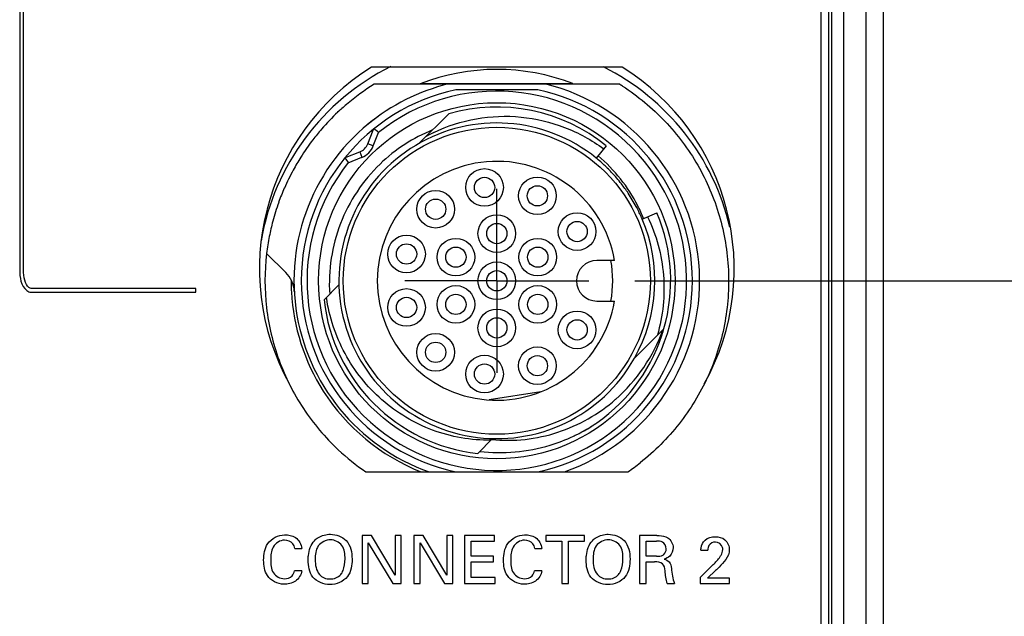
# Model space of a CAD drawing. Header units: inches. Extents: x 0 to 34, y 0 to 22.
# Tile 14 of 59: x 9.2 to 10.5, y 10.3 to 11.1. Entities that reach past the tile are written whole.
import ezdxf

# ---------------------------------------------------------------- set-up
doc = ezdxf.new("R2010")
doc.units = ezdxf.units.IN
doc.header["$LTSCALE"] = 1.87
doc.header["$MEASUREMENT"] = 0
doc.linetypes.add('CENTER', pattern=[0.6, 0.375, -0.075, 0.075, -0.075])
doc.layers.get('0').update_dxf_attribs({"linetype": 'CONTINUOUS'})
for name, color, linetype in [('02___PRT_ALL_AXES', 7, 'CONTINUOUS'), ('DEFAULT_1', 7, 'CENTER'), ('DIMENSIONS', 7, 'CONTINUOUS')]:
    doc.layers.add(name, color=color, linetype=linetype)
doc.styles.get("Standard").update_dxf_attribs({"font": 'txt', "width": 0.8})
doc.dimstyles.new('DIMSTYLE_1', dxfattribs={"dimtxt": 0.125, "dimasz": 0.18, "dimexe": 0.125, "dimexo": 0.0625, "dimgap": 0.03125, "dimtad": 0, "dimtih": 1, "dimtoh": 1, "dimdec": 3, "dimzin": 4, "dimdsep": 46, "dimtxsty": 'STANDARD', "dimblk": '_FILLED', "dimblk1": '_FILLED', "dimblk2": '_FILLED', "dimcen": 0.09, "dimadec": 0, "dimazin": 0, "dimtp": 0.001, "dimtm": 0.001, "dimtfac": 1, "dimtdec": 3, "dimtofl": 0, "dimtmove": 0, "dimatfit": 3, "dimldrblk": '_FILLED', "dimfxl": 1, "dimtolj": 1, "dimtzin": 4, "dimarcsym": 0})

# ---------------------------------------------------------------- blocks, each defined once
blk = doc.blocks.new('*D27')
at = {"layer": 'DIMENSIONS', "color": 2, "linetype": 'CONTINUOUS'}
blk.add_line((10.0124, 10.7749), (11.0659, 10.7749), dxfattribs=at)
at = {"layer": 'DIMENSIONS', "color": 2, "linetype": 'CONTINUOUS', "insert": (11.1284, 10.8374), "char_height": 0.125, "width": 1.325, "attachment_point": 1, "line_spacing_factor": 0.9}
blk.add_mtext('2.416{\\Ftxt.shx;\\W1.000000;\\H0.125000; }[61.37]', dxfattribs=at)
blk = doc.blocks.new('_FILLED')
at = {"color": 0, "linetype": 'BYBLOCK'}
blk.add_solid([(0, 0), (-1, 0.1736), (-1, -0.1736)], dxfattribs=at)
blk = doc.blocks.new('*D28')
at = {"layer": 'DIMENSIONS', "color": 2, "linetype": 'CONTINUOUS'}
blk.add_line((10.0124, 11.6249), (11.0659, 11.6249), dxfattribs=at)
at = {"layer": 'DIMENSIONS', "color": 2, "linetype": 'CONTINUOUS', "insert": (11.1284, 11.6874), "char_height": 0.125, "width": 1.325, "attachment_point": 1, "line_spacing_factor": 0.9}
blk.add_mtext('3.266{\\Ftxt.shx;\\W1.000000;\\H0.125000; }[82.96]', dxfattribs=at)
blk = doc.blocks.new('*D29')
at = {"layer": 'DIMENSIONS', "color": 2, "linetype": 'CONTINUOUS'}
blk.add_line((10.0124, 12.4749), (11.0659, 12.4749), dxfattribs=at)
at = {"layer": 'DIMENSIONS', "color": 2, "linetype": 'CONTINUOUS', "insert": (11.1284, 12.5374), "char_height": 0.125, "width": 1.425, "attachment_point": 1, "line_spacing_factor": 0.9}
blk.add_mtext('4.116{\\Ftxt.shx;\\W1.000000;\\H0.125000; }[104.55]', dxfattribs=at)
blk = doc.blocks.new('*D40')
at = {"layer": 'DIMENSIONS', "color": 2, "linetype": 'CONTINUOUS'}
blk.add_line((9.8874, 14.8424), (11.0374, 14.8424), dxfattribs=at)
at = {"layer": 'DIMENSIONS', "color": 2, "linetype": 'CONTINUOUS', "insert": (11.0999, 14.9049), "char_height": 0.125, "width": 1.725, "attachment_point": 1, "line_spacing_factor": 0.9}
blk.add_mtext('2X 6.484{\\Ftxt.shx;\\W1.000000;\\H0.125000; }[164.68]', dxfattribs=at)
blk = doc.blocks.new('*D41')
at = {"layer": 'DIMENSIONS', "color": 2, "linetype": 'CONTINUOUS'}
blk.add_line((9.8874, 13.9424), (11.0374, 13.9424), dxfattribs=at)
at = {"layer": 'DIMENSIONS', "color": 2, "linetype": 'CONTINUOUS', "insert": (11.0999, 14.0049), "char_height": 0.125, "width": 1.725, "attachment_point": 1, "line_spacing_factor": 0.9}
blk.add_mtext('2X 5.584{\\Ftxt.shx;\\W1.000000;\\H0.125000; }[141.82]', dxfattribs=at)

msp = doc.modelspace()

# ---------------------------------------------------------------- linework, layer by layer
at = {"color": 7, "linetype": 'CONTINUOUS'}
for p, q in [((10.3261, 15.904), (10.3261, 8.4028)), ((10.3499, 15.8796), (10.3499, 8.4272)), ((10.2754, 14.9595), (10.2754, 9.3473)), ((10.2797, 14.9595), (10.2797, 9.3473)), ((10.2959, 14.9595), (10.2959, 9.3473)), ((10.2649, 14.9534), (10.2649, 9.3534)), ((9.1766, 11.5533), (9.1766, 10.7895)), ((9.1816, 10.7895), (9.1816, 11.5533)), ((9.659, 11.0427), (9.9908, 11.0427)), ((9.7692, 11.0348), (9.8806, 11.0348)), ((9.7596, 11.002), (9.7195, 10.9618)), ((9.6497, 10.9612), (9.657, 10.9796)), ((9.657, 10.9583), (9.6643, 10.9767)), ((9.657, 10.9583), (9.6497, 10.9612)), ((9.9735, 10.9585), (9.9599, 10.9417)), ((9.6202, 10.9429), (9.6386, 10.9501)), ((9.6386, 10.9501), (9.6415, 10.9428)), ((9.6231, 10.9355), (9.6415, 10.9428)), ((10.0224, 10.8588), (10.0423, 10.8672)), ((9.5382, 10.786), (9.5121, 10.8121)), ((9.9849, 10.8025), (9.9607, 10.8025)), ((9.6104, 10.7692), (9.5901, 10.7489)), ((9.4158, 10.7643), (9.1922, 10.7643)), ((9.1922, 10.7593), (9.4158, 10.7593)), ((9.4158, 10.7593), (9.4158, 10.7643)), ((9.9607, 10.7474), (9.9849, 10.7474)), ((10.0118, 10.6695), (10.0519, 10.7096)), ((10.0518, 10.7094), (10.0519, 10.7096)), ((9.8848, 10.624), (9.8146, 10.6129)), ((9.9444, 10.5712), (9.9449, 10.5715)), ((9.947, 10.5727), (9.9472, 10.5728)), ((9.9497, 10.5744), (9.9499, 10.5745)), ((9.9523, 10.5762), (9.9527, 10.5765)), ((9.7989, 10.5401), (9.8192, 10.5604)), ((9.9315, 10.5648), (9.9317, 10.5649)), ((9.9317, 10.5649), (9.932, 10.565)), ((9.6469, 10.5151), (10.0029, 10.5151)), ((9.6547, 10.4285), (9.6421, 10.4285)), ((9.6421, 10.4285), (9.6421, 10.3633)), ((9.6867, 10.3746), (9.6547, 10.4285)), ((9.695, 10.4285), (9.6867, 10.4285)), ((9.6867, 10.4285), (9.6867, 10.3746)), ((9.695, 10.3633), (9.695, 10.4285)), ((9.7249, 10.4285), (9.7123, 10.4285)), ((9.7123, 10.4285), (9.7123, 10.3633)), ((9.7569, 10.3746), (9.7249, 10.4285)), ((9.7653, 10.4285), (9.7569, 10.4285)), ((9.7569, 10.4285), (9.7569, 10.3746)), ((9.7653, 10.3633), (9.7653, 10.4285)), ((9.8218, 10.4285), (9.7809, 10.4285)), ((9.7809, 10.4285), (9.7809, 10.3633)), ((9.8218, 10.4208), (9.8218, 10.4285)), ((9.9439, 10.4285), (9.8913, 10.4285)), ((9.8913, 10.4285), (9.8913, 10.4208)), ((9.9439, 10.4208), (9.9439, 10.4285)), ((10.0422, 10.4285), (10.0189, 10.4285)), ((10.0189, 10.4285), (10.0189, 10.3633)), ((9.5503, 10.4109), (9.56, 10.4109)), ((9.6503, 10.4186), (9.6835, 10.3633)), ((9.6503, 10.3633), (9.6503, 10.4186)), ((9.7206, 10.4186), (9.7537, 10.3633)), ((9.7206, 10.3633), (9.7206, 10.4186)), ((9.7899, 10.4208), (9.8218, 10.4208)), ((9.7899, 10.4005), (9.7899, 10.4208)), ((9.8764, 10.4109), (9.8861, 10.4109)), ((9.8913, 10.4208), (9.9131, 10.4208)), ((9.9131, 10.4208), (9.9131, 10.3633)), ((9.9221, 10.4208), (9.9439, 10.4208)), ((9.9221, 10.3633), (9.9221, 10.4208)), ((10.0277, 10.4209), (10.042, 10.4209)), ((10.0277, 10.4004), (10.0277, 10.4209)), ((10.1022, 10.4087), (10.1117, 10.4087)), ((9.8202, 10.4005), (9.7899, 10.4005)), ((9.8202, 10.3929), (9.8202, 10.4005)), ((10.042, 10.4004), (10.0277, 10.4004)), ((9.7899, 10.3929), (9.8202, 10.3929)), ((9.7899, 10.3712), (9.7899, 10.3929)), ((10.0279, 10.3927), (10.0393, 10.3927)), ((10.0279, 10.3633), (10.0279, 10.3927)), ((10.1176, 10.3876), (10.1013, 10.3715)), ((9.5598, 10.3805), (9.5499, 10.3805)), ((9.8225, 10.3712), (9.7899, 10.3712)), ((9.8225, 10.3633), (9.8225, 10.3712)), ((9.8859, 10.3805), (9.8759, 10.3805)), ((10.1013, 10.3715), (10.1013, 10.3633)), ((10.1113, 10.3704), (10.1222, 10.3808)), ((10.141, 10.3704), (10.1113, 10.3704)), ((10.141, 10.3633), (10.141, 10.3704)), ((9.6421, 10.3633), (9.6503, 10.3633)), ((9.6835, 10.3633), (9.695, 10.3633)), ((9.7123, 10.3633), (9.7206, 10.3633)), ((9.7537, 10.3633), (9.7653, 10.3633)), ((9.7809, 10.3633), (9.8225, 10.3633)), ((9.9131, 10.3633), (9.9221, 10.3633)), ((10.0189, 10.3633), (10.0279, 10.3633)), ((10.0565, 10.3633), (10.0662, 10.3633)), ((10.1013, 10.3633), (10.141, 10.3633))]:
    msp.add_line(p, q, dxfattribs=at)
for centre, radius in [((9.8249, 10.7749), 0.2421), ((9.8249, 10.7749), 0.2087), ((9.8082, 10.9018), 0.0256), ((9.8082, 10.9018), 0.0138), ((9.88, 10.8904), 0.0256), ((9.88, 10.8904), 0.0138), ((9.7418, 10.8722), 0.0256), ((9.7418, 10.8722), 0.0138), ((9.8249, 10.8391), 0.0256), ((9.934, 10.8418), 0.0256), ((9.8249, 10.8391), 0.0138), ((9.934, 10.8418), 0.0138), ((9.7022, 10.8113), 0.0256), ((9.7022, 10.8113), 0.0138), ((9.7693, 10.807), 0.0256), ((9.8805, 10.807), 0.0256), ((9.7693, 10.807), 0.0138), ((9.8805, 10.807), 0.0138), ((9.8249, 10.7749), 0.0256), ((9.8249, 10.7749), 0.0138), ((9.7022, 10.7386), 0.0256), ((9.7693, 10.7428), 0.0256), ((9.7693, 10.7428), 0.0138), ((9.8805, 10.7428), 0.0256), ((9.8805, 10.7428), 0.0138), ((9.7022, 10.7386), 0.0138), ((9.8249, 10.7108), 0.0256), ((9.934, 10.7081), 0.0256), ((9.8249, 10.7108), 0.0138), ((9.934, 10.7081), 0.0138), ((9.7418, 10.6776), 0.0256), ((9.7418, 10.6776), 0.0138), ((9.88, 10.6594), 0.0256), ((9.8082, 10.6481), 0.0256), ((9.88, 10.6594), 0.0138), ((9.8082, 10.6481), 0.0138)]:
    msp.add_circle(centre, radius, dxfattribs=at)
for centre, radius, start, end in [((9.8249, 10.7749), 0.3248, 116.2895, 170.3416), ((9.8249, 10.7749), 0.3248, 12.9317, 63.5221), ((9.8249, 10.7749), 0.2874, 68.9434, 111.227), ((9.8246, 10.7754), 0.3144, 121.9639, 130.4664), ((9.8254, 10.7739), 0.2767, 103.7834, 129.5098), ((9.8239, 10.7764), 0.3132, 121.7752, 121.9479), ((9.8249, 10.7749), 0.2756, 289.463, 76.2709), ((9.8262, 10.777), 0.3125, 57.1617, 58.2136), ((9.8249, 10.7749), 0.2657, 102.1015, 257.8985), ((9.8249, 10.7749), 0.2579, 141.4807, 128.5193), ((9.8249, 10.7749), 0.2657, 282.1015, 77.8985), ((9.8259, 10.7738), 0.3165, 130.4627, 133.3465), ((9.8249, 10.7749), 0.2362, 51, 106.045), ((9.8249, 10.7749), 0.2756, 125.2031, 250.537), ((9.8258, 10.774), 0.3163, 133.3457, 139.0851), ((9.8249, 10.7749), 0.2146, 50.9993, 330.5701), ((9.824, 10.7755), 0.3139, 139.0875, 142.5235), ((9.6643, 10.9767), 0.00787, 128.5193, 158.5), ((8.4524, 9.3382), 2.038, 53.5105, 53.7318), ((9.8215, 10.7728), 0.2236, 112.0064, 134), ((9.8341, 10.7806), 0.2177, 115.8277, 118.9332), ((9.8237, 10.7758), 0.3135, 142.5323, 147.8011), ((9.6314, 10.9684), 0.0197, 291.5, 338.5), ((9.6314, 10.9684), 0.0276, 291.5, 338.5), ((9.8227, 10.7783), 0.2174, 26.9222, 49.9897), ((9.8258, 10.7745), 0.3159, 147.7995, 151.4649), ((9.6231, 10.9355), 0.00787, 111.5, 141.4807), ((11.2616, 12.1475), 2.038, 216.2682, 216.4895), ((9.8249, 10.7749), 0.1624, 9.7702, 350.2298), ((9.8254, 10.7755), 0.2138, 50.0536, 50.9998), ((9.8249, 10.775), 0.2146, 47.6741, 50.0528), ((9.8245, 10.7746), 0.2151, 45.6008, 47.6745), ((9.8264, 10.7742), 0.3166, 151.4648, 156.4194), ((9.8246, 10.7746), 0.215, 43.3818, 45.6011), ((9.825, 10.775), 0.2144, 40.6217, 43.3819), ((9.825, 10.775), 0.2144, 37.9256, 40.6204), ((9.8249, 10.775), 0.2145, 33.6932, 37.9253), ((9.8252, 10.7747), 0.3154, 156.4196, 160.2031), ((9.8247, 10.7748), 0.2148, 28.1249, 33.6879), ((9.823, 10.7755), 0.313, 160.2049, 165.1319), ((9.8247, 10.7748), 0.2148, 24.0271, 28.1268), ((9.8213, 10.7776), 0.219, 21.9974, 26.9273), ((9.8249, 10.7749), 0.2362, 305.1156, 23), ((9.8247, 10.7751), 0.3147, 165.1376, 168.9833), ((9.8249, 10.7749), 0.2146, 330.5722, 23.0028), ((9.8256, 10.7752), 0.2138, 23.0002, 24.025), ((9.8263, 10.7748), 0.3164, 168.9832, 173.2225), ((9.9607, 10.7749), 0.0276, 90, 270), ((9.8249, 10.7749), 0.1575, 349.9213, 10.0787), ((9.5104, 10.7582), 0.0394, 3.049, 45), ((9.8248, 10.775), 0.2795, 180.0603, 182.2929), ((9.8254, 10.775), 0.2801, 182.2924, 183.1124), ((9.8249, 10.7749), 0.2795, 183.0973, 212.4702), ((9.8249, 10.7749), 0.2362, 186.3178, 263.6822), ((9.8333, 10.7873), 0.2313, 311.3567, 340.1044), ((9.8248, 10.775), 0.2364, 341.7557, 343.0337), ((9.8251, 10.7749), 0.236, 343.0338, 343.8928), ((9.8249, 10.7749), 0.2795, 212.4706, 248.3683), ((9.8286, 10.7763), 0.2352, 297.7947, 300.0493), ((9.825, 10.775), 0.2362, 300.5134, 301.099), ((9.8285, 10.7764), 0.2354, 300.049, 300.3559), ((9.8252, 10.7747), 0.2358, 301.1609, 301.8795), ((9.8285, 10.7764), 0.2354, 300.3559, 300.8241), ((9.8285, 10.7764), 0.2354, 300.8241, 301.162), ((9.8255, 10.7741), 0.2352, 301.9296, 303.7051), ((9.8285, 10.7764), 0.2354, 301.162, 301.7274), ((9.8286, 10.7763), 0.2352, 301.8523, 302.9581), ((9.8261, 10.7733), 0.2342, 303.7054, 305.1146), ((9.8288, 10.776), 0.2349, 302.958, 304.1941), ((9.8288, 10.776), 0.2349, 286.9618, 295.2575), ((9.829, 10.7754), 0.2342, 295.2632, 295.9355), ((9.8289, 10.7757), 0.2346, 296.0724, 297.7946), ((9.8246, 10.7746), 0.3145, 226.8333, 235.5969), ((9.8288, 10.7759), 0.2347, 263.3076, 286.9593), ((9.8258, 10.7738), 0.3135, 304.3944, 308.2347)]:
    msp.add_arc(centre, radius, start, end, dxfattribs=at)
for points, knots in [([(9.9956, 11.0396), (10.0166, 11.0261), (10.0553, 10.994), (10.1004, 10.9336), (10.13, 10.8643), (10.1425, 10.7899), (10.1371, 10.7147), (10.1141, 10.6429), (10.0749, 10.5786), (10.0394, 10.5429), (10.0198, 10.5275)], [0, 0, 0, 0, 0.125003, 0.250001, 0.374998, 0.5, 0.625002, 0.75, 0.874998, 1, 1, 1, 1]), ([(9.7393, 10.9766), (9.7575, 10.9854), (9.7966, 10.998), (9.8581, 11.0003), (9.9178, 10.9861), (9.9538, 10.9663), (9.9701, 10.9543)], [0, 0, 0, 0, 0.249996, 0.499979, 0.749974, 1, 1, 1, 1]), ([(9.6662, 10.9336), (9.6545, 10.9223), (9.6334, 10.897), (9.6109, 10.8533), (9.5982, 10.8057), (9.5967, 10.7729), (9.5978, 10.7566)], [0, 0, 0, 0, 0.250005, 0.499994, 0.749986, 1, 1, 1, 1]), ([(10.0297, 10.8619), (10.0357, 10.8495), (10.0454, 10.8235), (10.0525, 10.7827), (10.0521, 10.7412), (10.0468, 10.714), (10.043, 10.7008)], [0, 0, 0, 0, 0.25, 0.499992, 0.749986, 1, 1, 1, 1]), ([(9.5121, 10.8118), (9.5092, 10.7875), (9.5092, 10.738), (9.5263, 10.6659), (9.5597, 10.5998), (9.5916, 10.5619), (9.6094, 10.5452)], [0, 0, 0, 0, 0.249996, 0.499992, 0.749995, 1, 1, 1, 1]), ([(9.1766, 10.7895), (9.1766, 10.7797), (9.1785, 10.765), (9.1901, 10.7593), (9.1922, 10.7593)], [0, 0, 0, 0, 0.818816, 1, 1, 1, 1]), ([(9.1922, 10.7643), (9.1917, 10.7643), (9.1844, 10.7672), (9.1816, 10.7802), (9.1816, 10.7895)], [0, 0, 0, 0, 0.181184, 1, 1, 1, 1]), ([(9.8168, 10.5581), (9.8034, 10.5579), (9.7764, 10.5601), (9.7372, 10.5707), (9.7007, 10.5883), (9.6679, 10.6122), (9.6399, 10.6415), (9.6176, 10.6754), (9.6015, 10.7126), (9.5953, 10.7389), (9.5934, 10.7522)], [0, 0, 0, 0, 0.124997, 0.249987, 0.374987, 0.499983, 0.624985, 0.749988, 0.874989, 1, 1, 1, 1]), ([(9.8178, 10.5591), (9.8329, 10.5576), (9.8634, 10.5577), (9.9081, 10.5674), (9.9499, 10.5859), (9.9748, 10.6037), (9.9862, 10.6137)], [0, 0, 0, 0, 0.249972, 0.499952, 0.749955, 1, 1, 1, 1]), ([(9.5081, 10.3952), (9.5081, 10.4028), (9.5104, 10.4204), (9.528, 10.4294), (9.5366, 10.4294)], [0, 0, 0, 0, 0.469723, 1, 1, 1, 1]), ([(9.5362, 10.4222), (9.5303, 10.4222), (9.5181, 10.4139), (9.5177, 10.4012), (9.5177, 10.3953)], [0, 0, 0, 0, 0.499866, 1, 1, 1, 1]), ([(9.5503, 10.4109), (9.5499, 10.4132), (9.548, 10.4198), (9.5404, 10.4222), (9.5362, 10.4222)], [0, 0, 0, 0, 0.356151, 1, 1, 1, 1]), ([(9.5366, 10.4294), (9.5416, 10.4294), (9.5531, 10.4276), (9.5595, 10.4166), (9.56, 10.4109)], [0, 0, 0, 0, 0.468857, 1, 1, 1, 1]), ([(9.5686, 10.3954), (9.5686, 10.3975), (9.569, 10.4066), (9.5722, 10.4162), (9.577, 10.4214)], [0, 0, 0, 0, 0.221679, 1, 1, 1, 1]), ([(9.577, 10.4214), (9.5786, 10.4232), (9.5848, 10.4283), (9.5932, 10.4302), (9.5988, 10.4302)], [0, 0, 0, 0, 0.292629, 1, 1, 1, 1]), ([(9.5989, 10.4226), (9.5927, 10.4226), (9.5791, 10.416), (9.5781, 10.4023), (9.5781, 10.396)], [0, 0, 0, 0, 0.496556, 1, 1, 1, 1]), ([(9.5988, 10.4302), (9.6065, 10.4302), (9.6246, 10.424), (9.6282, 10.4053), (9.6282, 10.3965)], [0, 0, 0, 0, 0.467216, 1, 1, 1, 1]), ([(9.6187, 10.3966), (9.6187, 10.403), (9.6178, 10.4165), (9.6046, 10.4226), (9.5989, 10.4226)], [0, 0, 0, 0, 0.52594, 1, 1, 1, 1]), ([(9.8341, 10.3952), (9.8341, 10.4028), (9.8365, 10.4204), (9.854, 10.4294), (9.8627, 10.4294)], [0, 0, 0, 0, 0.469769, 1, 1, 1, 1]), ([(9.8623, 10.4222), (9.8564, 10.4222), (9.8442, 10.4139), (9.8438, 10.4012), (9.8438, 10.3953)], [0, 0, 0, 0, 0.499733, 1, 1, 1, 1]), ([(9.8764, 10.4109), (9.876, 10.4132), (9.8741, 10.4198), (9.8665, 10.4222), (9.8623, 10.4222)], [0, 0, 0, 0, 0.355868, 1, 1, 1, 1]), ([(9.8627, 10.4294), (9.8677, 10.4294), (9.8792, 10.4276), (9.8856, 10.4166), (9.8861, 10.4109)], [0, 0, 0, 0, 0.46899, 1, 1, 1, 1]), ([(9.9463, 10.3954), (9.9463, 10.3975), (9.9467, 10.4066), (9.9498, 10.4162), (9.9547, 10.4214)], [0, 0, 0, 0, 0.221675, 1, 1, 1, 1]), ([(9.9547, 10.4214), (9.9563, 10.4232), (9.9625, 10.4283), (9.9708, 10.4302), (9.9764, 10.4302)], [0, 0, 0, 0, 0.292622, 1, 1, 1, 1]), ([(9.9765, 10.4226), (9.9703, 10.4226), (9.9567, 10.416), (9.9557, 10.4023), (9.9557, 10.396)], [0, 0, 0, 0, 0.496548, 1, 1, 1, 1]), ([(9.9764, 10.4302), (9.9841, 10.4302), (10.0023, 10.424), (10.0059, 10.4053), (10.0059, 10.3965)], [0, 0, 0, 0, 0.467205, 1, 1, 1, 1]), ([(9.9963, 10.3966), (9.9963, 10.403), (9.9954, 10.4165), (9.9822, 10.4226), (9.9765, 10.4226)], [0, 0, 0, 0, 0.525933, 1, 1, 1, 1]), ([(10.0422, 10.4285), (10.0433, 10.4285), (10.0483, 10.4284), (10.0538, 10.4276), (10.0572, 10.4254)], [0, 0, 0, 0, 0.200379, 1, 1, 1, 1]), ([(10.1022, 10.4087), (10.1022, 10.4096), (10.1024, 10.4146), (10.1049, 10.4197), (10.1079, 10.4224)], [0, 0, 0, 0, 0.184993, 1, 1, 1, 1]), ([(10.1215, 10.4269), (10.1261, 10.4269), (10.1368, 10.4246), (10.1408, 10.4138), (10.1408, 10.4087)], [0, 0, 0, 0, 0.474014, 1, 1, 1, 1]), ([(10.055, 10.4103), (10.055, 10.4139), (10.0513, 10.4209), (10.0446, 10.4209), (10.042, 10.4209)], [0, 0, 0, 0, 0.570625, 1, 1, 1, 1]), ([(10.0505, 10.4018), (10.051, 10.4021), (10.0536, 10.404), (10.055, 10.4076), (10.055, 10.4103)], [0, 0, 0, 0, 0.154449, 1, 1, 1, 1]), ([(10.1219, 10.4196), (10.1185, 10.4196), (10.1122, 10.4168), (10.1117, 10.4109), (10.1117, 10.4087)], [0, 0, 0, 0, 0.605754, 1, 1, 1, 1]), ([(10.1319, 10.4094), (10.1319, 10.4104), (10.1316, 10.4155), (10.1259, 10.4196), (10.1219, 10.4196)], [0, 0, 0, 0, 0.192864, 1, 1, 1, 1]), ([(10.1273, 10.3983), (10.1281, 10.3994), (10.1304, 10.4027), (10.1319, 10.4067), (10.1319, 10.4094)], [0, 0, 0, 0, 0.33281, 1, 1, 1, 1]), ([(10.1408, 10.4087), (10.1408, 10.4077), (10.1407, 10.4019), (10.1367, 10.3969), (10.1338, 10.3931)], [0, 0, 0, 0, 0.167356, 1, 1, 1, 1]), ([(9.5354, 10.3623), (9.527, 10.3623), (9.5101, 10.371), (9.5081, 10.3879), (9.5081, 10.3952)], [0, 0, 0, 0, 0.536127, 1, 1, 1, 1]), ([(9.5177, 10.3953), (9.5177, 10.3893), (9.5183, 10.3767), (9.5305, 10.3697), (9.5361, 10.3697)], [0, 0, 0, 0, 0.512283, 1, 1, 1, 1]), ([(9.5981, 10.3618), (9.5897, 10.3618), (9.5712, 10.3689), (9.5686, 10.3873), (9.5686, 10.3954)], [0, 0, 0, 0, 0.507953, 1, 1, 1, 1]), ([(9.6282, 10.3965), (9.6282, 10.3883), (9.6256, 10.3695), (9.6068, 10.3618), (9.5981, 10.3618)], [0, 0, 0, 0, 0.485834, 1, 1, 1, 1]), ([(9.6128, 10.3754), (9.6141, 10.377), (9.6177, 10.3836), (9.6187, 10.3913), (9.6187, 10.3966)], [0, 0, 0, 0, 0.282263, 1, 1, 1, 1]), ([(9.8615, 10.3623), (9.8531, 10.3623), (9.8361, 10.371), (9.8341, 10.3879), (9.8341, 10.3952)], [0, 0, 0, 0, 0.536035, 1, 1, 1, 1]), ([(9.8438, 10.3953), (9.8438, 10.3893), (9.8443, 10.3767), (9.8566, 10.3697), (9.8622, 10.3697)], [0, 0, 0, 0, 0.512298, 1, 1, 1, 1]), ([(9.9757, 10.3618), (9.9673, 10.3618), (9.9488, 10.3689), (9.9463, 10.3873), (9.9463, 10.3954)], [0, 0, 0, 0, 0.507953, 1, 1, 1, 1]), ([(10.0059, 10.3965), (10.0059, 10.3883), (10.0032, 10.3695), (9.9844, 10.3618), (9.9757, 10.3618)], [0, 0, 0, 0, 0.485834, 1, 1, 1, 1]), ([(9.9904, 10.3754), (9.9917, 10.377), (9.9954, 10.3836), (9.9963, 10.3913), (9.9963, 10.3966)], [0, 0, 0, 0, 0.282264, 1, 1, 1, 1]), ([(10.0522, 10.3963), (10.0547, 10.3957), (10.0605, 10.3931), (10.0618, 10.3869), (10.0621, 10.3838)], [0, 0, 0, 0, 0.463632, 1, 1, 1, 1]), ([(10.0535, 10.3805), (10.0531, 10.3839), (10.0517, 10.3924), (10.043, 10.3927), (10.0393, 10.3927)], [0, 0, 0, 0, 0.479441, 1, 1, 1, 1]), ([(10.1338, 10.3931), (10.131, 10.3896), (10.1269, 10.3856), (10.123, 10.3816), (10.1222, 10.3808)], [0, 0, 0, 0, 0.8037, 1, 1, 1, 1]), ([(9.5598, 10.3805), (9.5592, 10.3751), (9.5524, 10.3644), (9.5409, 10.3623), (9.5354, 10.3623)], [0, 0, 0, 0, 0.497456, 1, 1, 1, 1]), ([(9.8859, 10.3805), (9.8853, 10.3751), (9.8785, 10.3644), (9.867, 10.3623), (9.8615, 10.3623)], [0, 0, 0, 0, 0.497308, 1, 1, 1, 1])]:
    msp.add_open_spline(points, degree=3, knots=knots, dxfattribs=at)
for points in [[(10.0572, 10.4254), (10.0615, 10.4227), (10.0644, 10.4172), (10.0644, 10.4122)], [(10.1079, 10.4224), (10.1116, 10.4255), (10.1167, 10.4269), (10.1215, 10.4269)], [(10.0644, 10.4122), (10.0644, 10.408), (10.0628, 10.4035), (10.0598, 10.4006)], [(9.5781, 10.396), (9.5781, 10.3889), (9.5794, 10.3809), (9.5839, 10.3754)], [(9.9557, 10.396), (9.9557, 10.3889), (9.957, 10.3809), (9.9615, 10.3754)], [(10.042, 10.4004), (10.0449, 10.4004), (10.048, 10.4004), (10.0505, 10.4018)], [(10.0598, 10.4006), (10.0578, 10.3985), (10.055, 10.3971), (10.0522, 10.3963)], [(10.1176, 10.3876), (10.1211, 10.391), (10.1244, 10.3945), (10.1273, 10.3983)], [(10.0621, 10.3838), (10.0629, 10.3769), (10.0639, 10.3699), (10.0662, 10.3633)], [(9.5361, 10.3697), (9.5399, 10.3697), (9.5441, 10.3709), (9.5467, 10.3736)], [(9.5467, 10.3736), (9.5484, 10.3754), (9.5494, 10.378), (9.5499, 10.3805)], [(9.5839, 10.3754), (9.5872, 10.3713), (9.5931, 10.3694), (9.5983, 10.3694)], [(9.5983, 10.3694), (9.6035, 10.3694), (9.6094, 10.3714), (9.6128, 10.3754)], [(9.8622, 10.3697), (9.866, 10.3697), (9.8702, 10.3709), (9.8728, 10.3736)], [(9.8728, 10.3736), (9.8745, 10.3754), (9.8755, 10.378), (9.8759, 10.3805)], [(9.9615, 10.3754), (9.9648, 10.3713), (9.9708, 10.3694), (9.976, 10.3694)], [(9.976, 10.3694), (9.9812, 10.3694), (9.9871, 10.3714), (9.9904, 10.3754)], [(10.0565, 10.3633), (10.0547, 10.3688), (10.0542, 10.3748), (10.0535, 10.3805)]]:
    msp.add_open_spline(points, degree=3, dxfattribs=at)
at = {"layer": '02___PRT_ALL_AXES', "color": 7, "linetype": 'CONTINUOUS'}
for p, q in [((9.995, 11.0654), (9.6548, 11.0654)), ((9.9273, 11.0429), (9.7218, 11.0429))]:
    msp.add_line(p, q, dxfattribs=at)
for start, end in [(121.8305, 209.1226), (330.9022, 58.1695)]:
    msp.add_arc((9.8249, 10.7914), 0.3225, start, end, dxfattribs=at)
at = {"layer": 'DEFAULT_1', "color": 7, "linetype": 'CENTER'}
for q in [(9.8249, 10.8999), (9.6999, 10.7749), (9.9499, 10.7749), (9.8249, 10.6499)]:
    msp.add_line((9.8249, 10.7749), q, dxfattribs=at)

# ---------------------------------------------------------------- dimensions: what is measured, and where the dimension line sits
at = {"layer": 'DIMENSIONS', "color": 2, "linetype": 'CONTINUOUS'}
for feature_location, picture, middle in [((9.8874, 14.8424), '*D40', (11.9624, 14.8424)), ((9.8874, 13.9424), '*D41', (11.9624, 13.9424))]:
    dim = msp.add_ordinate_dim(feature_location=feature_location, offset=(1.15, 0), dtype=0, origin=(9.8249, 8.3588), text='2X <>', dimstyle='DIMSTYLE_1', dxfattribs=at)
    dim.commit()
    dim.dimension.update_dxf_attribs({"geometry": picture, "text_midpoint": middle})
for feature_location, picture, middle in [((10.0124, 12.4749), '*D29', (11.8409, 12.4749)), ((10.0124, 11.6249), '*D28', (11.7909, 11.6249)), ((10.0124, 10.7749), '*D27', (11.7909, 10.7749))]:
    dim = msp.add_ordinate_dim(feature_location=feature_location, offset=(1.0535, 0), dtype=0, origin=(9.9499, 8.3588), dimstyle='DIMSTYLE_1', dxfattribs=at)
    dim.commit()
    dim.dimension.update_dxf_attribs({"geometry": picture, "text_midpoint": middle})

doc.saveas('drawing.dxf')
